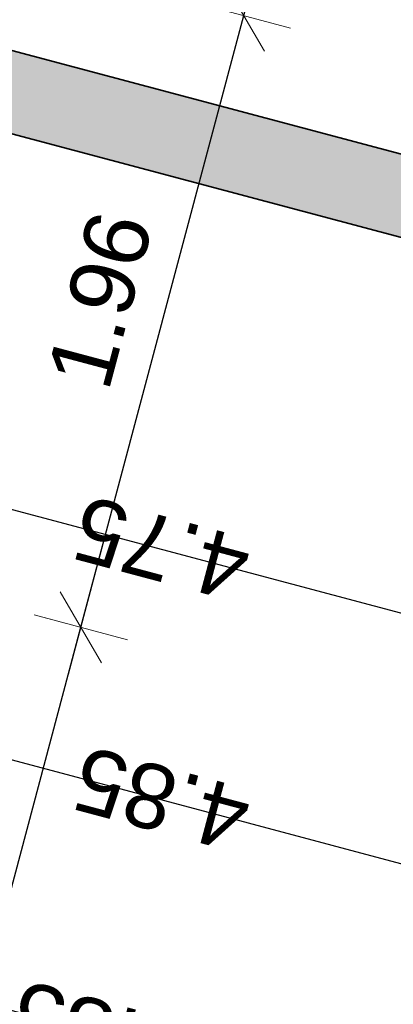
# Model space of a CAD drawing. Header units: metres. Extents: x 4462557 to 4462755, y 5328146 to 5328388.
# Tile 64 of 149: x 4462632.41 to 4462633.57, y 5328238.46 to 5328241.51. Entities that reach past the tile are written whole.
import ezdxf

# ---------------------------------------------------------------- set-up
doc = ezdxf.new("R2010")
doc.units = ezdxf.units.M
doc.header["$PDMODE"] = 65
doc.linetypes.add('AUSGEZOGEN', pattern=[0])
doc.linetypes.add('VERDECKT2_S2', pattern=[0.15000000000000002, 0.1, -0.05])
for name, color, linetype, lineweight in [('Maßlinie_Allgemein', 7, 'AUSGEZOGEN', 13), ('Schraffur', 7, 'AUSGEZOGEN', 158), ('Standard', 7, 'AUSGEZOGEN', 13)]:
    doc.layers.add(name, color=color, linetype=linetype, lineweight=lineweight)
doc.styles.add('ARIAL', font='ARIAL.TTF')
doc.dimstyles.new('_DIMSTYLE_10', dxfattribs={"dimtxt": 0.2, "dimasz": 0.3, "dimexe": 0, "dimexo": 1e-06, "dimgap": 0.1, "dimtad": 2, "dimdec": 3, "dimrnd": 0.005, "dimzin": 4, "dimdsep": 46, "dimtxsty": 'ARIAL', "dimblk1": 'ALL_ML_STRICH', "dimblk2": 'ALL_ML_STRICH', "dimsah": 1, "dimcen": 0, "dimse1": 1, "dimse2": 1, "dimclrd": 7, "dimclre": 7, "dimclrt": 7, "dimadec": 0, "dimazin": 0, "dimtfac": 1, "dimtdec": 0, "dimtix": 1, "dimtmove": 2, "dimatfit": 3, "dimfxl": 0, "dimtzin": 0, "dimlwd": 0, "dimlwe": 13, "dimarcsym": 0})
doc.dimstyles.new('_DIMSTYLE_11', dxfattribs={"dimtxt": 0.2, "dimasz": 0.3, "dimexe": 0, "dimexo": 1e-06, "dimgap": 0.1, "dimtad": 2, "dimdec": 1, "dimlfac": 100, "dimrnd": 0.5, "dimzin": 4, "dimdsep": 46, "dimtxsty": 'ARIAL', "dimblk1": 'ALL_ML_STRICH', "dimblk2": 'ALL_ML_STRICH', "dimsah": 1, "dimcen": 0, "dimse1": 1, "dimse2": 1, "dimclrd": 7, "dimclre": 7, "dimclrt": 7, "dimadec": 0, "dimazin": 0, "dimtfac": 1, "dimtdec": 0, "dimtix": 1, "dimtmove": 2, "dimatfit": 3, "dimfxl": 0, "dimtvp": 1.2, "dimtzin": 0, "dimlwd": 0, "dimlwe": 13, "dimarcsym": 0})
doc.dimstyles.new('_DIMSTYLE_18', dxfattribs={"dimtxt": 0.2, "dimasz": 0.3, "dimexe": 0, "dimexo": 0, "dimgap": 0.1, "dimtad": 2, "dimrnd": 0.01, "dimzin": 4, "dimdsep": 46, "dimtxsty": 'ARIAL', "dimblk1": 'ALL_ML_STRICH', "dimblk2": 'ALL_ML_STRICH', "dimsah": 1, "dimcen": 0, "dimclrd": 7, "dimclre": 7, "dimclrt": 7, "dimadec": 0, "dimazin": 0, "dimtfac": 1, "dimtdec": 0, "dimtix": 1, "dimtmove": 2, "dimatfit": 3, "dimfxl": 0, "dimtzin": 0, "dimlwd": 0, "dimlwe": 13, "dimarcsym": 0})
doc.dimstyles.new('_DIMSTYLE_19', dxfattribs={"dimtxt": 0.2, "dimasz": 0.3, "dimexe": 0, "dimexo": 0, "dimgap": 0.1, "dimtad": 2, "dimdec": 1, "dimlfac": 100, "dimrnd": 1, "dimzin": 4, "dimdsep": 46, "dimtxsty": 'ARIAL', "dimblk1": 'ALL_ML_STRICH', "dimblk2": 'ALL_ML_STRICH', "dimsah": 1, "dimcen": 0, "dimclrd": 7, "dimclre": 7, "dimclrt": 7, "dimadec": 0, "dimazin": 0, "dimtfac": 1, "dimtdec": 0, "dimtix": 1, "dimtmove": 2, "dimatfit": 3, "dimfxl": 0, "dimtvp": 1.2, "dimtzin": 0, "dimlwd": 0, "dimlwe": 13, "dimarcsym": 0})
doc.dimstyles.new('_DIMSTYLE_3', dxfattribs={"dimtxt": 0.2, "dimasz": 0.3, "dimexe": 0, "dimexo": 0, "dimgap": 0.1, "dimtad": 2, "dimrnd": 0.005, "dimzin": 4, "dimdsep": 46, "dimtxsty": 'ARIAL', "dimblk1": 'ALL_ML_STRICH', "dimblk2": 'ALL_ML_STRICH', "dimsah": 1, "dimcen": 0, "dimclrd": 7, "dimclre": 7, "dimclrt": 7, "dimadec": 0, "dimazin": 0, "dimtfac": 1, "dimtdec": 0, "dimtix": 1, "dimtmove": 2, "dimatfit": 3, "dimfxl": 0, "dimtzin": 0, "dimlwd": 0, "dimlwe": 13, "dimarcsym": 0})

# ---------------------------------------------------------------- blocks, each defined once
blk = doc.blocks.new('ALL_ML_STRICH')
at = {"color": 0, "linetype": 'ByBlock', "lineweight": -2}
for p, q in [((0, -0.5), (0, 0.5)), ((-0.3, -0.3), (0.3, 0.3)), ((-1, 0), (0.5, 0))]:
    blk.add_line(p, q, dxfattribs=at)
blk = doc.blocks.new('*D162')
at = {"layer": 'DEFPOINTS', "color": 7, "linetype": 'AUSGEZOGEN', "lineweight": 13}
for p in [(4462636.20013262, 5328240.138009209), (4462627.545974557, 5328226.489596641), (4462634.406804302, 5328224.66229951)]:
    blk.add_point(p, dxfattribs=at)
at = {"layer": 'Maßlinie_Allgemein', "color": 7, "linetype": 'AUSGEZOGEN', "lineweight": -2}
blk.add_line((4462634.406804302, 5328224.66229951), (4462638.374339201, 5328239.558936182), dxfattribs=at)
at = {"layer": 'Maßlinie_Allgemein', "color": 7, "linetype": 'AUSGEZOGEN', "lineweight": 13, "yscale": 0.3, "zscale": 0.3}
for p, xscale, rotation in [((4462638.374339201, 5328239.558936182), 0.3, 75.08618508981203), ((4462634.406804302, 5328224.66229951), 0.2999999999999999, 255.0861850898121)]:
    blk.add_blockref('ALL_ML_STRICH', p, dxfattribs=dict(at, xscale=xscale, rotation=rotation))
at = {"layer": 'Maßlinie_Allgemein', "color": 7, "linetype": 'AUSGEZOGEN', "lineweight": 13, "insert": (4462636.201000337, 5328232.189202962), "char_height": 0.2, "width": 1.2, "attachment_point": 5, "rotation": 75.08618508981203, "style": 'ARIAL'}
blk.add_mtext('\\A1;{\\A1;{15.41\\H0.132000;\\S5^ ;}}', dxfattribs=at)
blk = doc.blocks.new('*D165')
at = {"layer": 'DEFPOINTS', "color": 7, "linetype": 'AUSGEZOGEN', "lineweight": 13}
for p in [(4462658.011883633, 5328322.033125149), (4462627.545974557, 5328226.489596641), (4462635.131539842, 5328224.469275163)]:
    blk.add_point(p, dxfattribs=at)
at = {"layer": 'Maßlinie_Allgemein', "color": 7, "linetype": 'AUSGEZOGEN', "lineweight": -2}
blk.add_line((4462635.131539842, 5328224.469275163), (4462660.910825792, 5328321.261027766), dxfattribs=at)
at = {"layer": 'Maßlinie_Allgemein', "color": 7, "linetype": 'AUSGEZOGEN', "lineweight": 13, "yscale": 0.3, "zscale": 0.3}
for p, xscale, rotation in [((4462660.910825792, 5328321.261027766), 0.3, 75.08618508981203), ((4462635.131539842, 5328224.469275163), 0.2999999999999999, 255.0861850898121)]:
    blk.add_blockref('ALL_ML_STRICH', p, dxfattribs=dict(at, xscale=xscale, rotation=rotation))
at = {"layer": 'Maßlinie_Allgemein', "color": 7, "linetype": 'AUSGEZOGEN', "lineweight": 13, "insert": (4462647.829631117, 5328272.936301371), "char_height": 0.2, "width": 1.4, "attachment_point": 5, "rotation": 75.08618508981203, "style": 'ARIAL'}
blk.add_mtext('\\A1;{\\A1;{100.16\\H0.132000;\\S5^ ;}}', dxfattribs=at)
blk = doc.blocks.new('*D166')
at = {"layer": 'DEFPOINTS', "color": 7, "linetype": 'AUSGEZOGEN', "lineweight": 13}
for p in [(4462658.011883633, 5328322.033125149), (4462626.645194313, 5328223.107497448), (4462634.955495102, 5328220.894151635)]:
    blk.add_point(p, dxfattribs=at)
at = {"layer": 'Maßlinie_Allgemein', "color": 7, "linetype": 'AUSGEZOGEN', "lineweight": -2}
blk.add_line((4462634.955495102, 5328220.894151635), (4462661.635561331, 5328321.068003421), dxfattribs=at)
at = {"layer": 'Maßlinie_Allgemein', "color": 7, "linetype": 'AUSGEZOGEN', "lineweight": 13, "xscale": 0.3, "yscale": 0.3, "zscale": 0.3}
for p, rotation in [((4462661.635561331, 5328321.068003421), 75.08618508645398), ((4462634.955495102, 5328220.894151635), 255.086185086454)]:
    blk.add_blockref('ALL_ML_STRICH', p, dxfattribs=dict(at, rotation=rotation))
at = {"layer": 'Maßlinie_Allgemein', "color": 7, "linetype": 'AUSGEZOGEN', "lineweight": 13, "insert": (4462648.103844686, 5328271.052262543), "char_height": 0.2, "width": 1.4, "attachment_point": 5, "rotation": 75.08618508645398, "style": 'ARIAL'}
blk.add_mtext('\\A1;{\\A1;{103.66\\H0.132000;\\S5^ ;}}', dxfattribs=at)
blk = doc.blocks.new('*D189')
at = {"layer": 'DEFPOINTS', "color": 7, "linetype": 'AUSGEZOGEN', "lineweight": 13}
for p in [(4462631.498067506, 5328241.32825447), (4462627.545974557, 5328226.489596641), (4462632.957333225, 5328225.048348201)]:
    blk.add_point(p, dxfattribs=at)
at = {"layer": 'Maßlinie_Allgemein', "color": 7, "linetype": 'AUSGEZOGEN', "lineweight": -2}
blk.add_line((4462632.957333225, 5328225.048348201), (4462636.909426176, 5328239.887006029), dxfattribs=at)
at = {"layer": 'Maßlinie_Allgemein', "color": 7, "linetype": 'AUSGEZOGEN', "lineweight": 13, "xscale": 0.3, "yscale": 0.3, "zscale": 0.3}
for p, rotation in [((4462636.909426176, 5328239.887006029), 75.08618509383), ((4462632.957333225, 5328225.048348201), 255.08618509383)]:
    blk.add_blockref('ALL_ML_STRICH', p, dxfattribs=dict(at, rotation=rotation))
at = {"layer": 'Maßlinie_Allgemein', "color": 7, "linetype": 'AUSGEZOGEN', "lineweight": 13, "insert": (4462634.743676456, 5328232.546297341), "char_height": 0.2, "width": 1.2, "attachment_point": 5, "rotation": 75.08618509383, "style": 'ARIAL'}
blk.add_mtext('\\A1;{\\A1;{15.35\\H0.132000;\\S5^ ;}}', dxfattribs=at)
blk = doc.blocks.new('*D190')
at = {"layer": 'DEFPOINTS', "color": 7, "linetype": 'AUSGEZOGEN', "lineweight": 13}
for p in [(4462631.498067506, 5328241.32825447), (4462636.20013262, 5328240.138009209), (4462636.909426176, 5328239.887006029)]:
    blk.add_point(p, dxfattribs=at)
at = {"layer": 'Maßlinie_Allgemein', "color": 7, "linetype": 'AUSGEZOGEN', "lineweight": -2}
blk.add_line((4462636.909426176, 5328239.887006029), (4462636.924868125, 5328239.944984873), dxfattribs=at)
at = {"layer": 'Maßlinie_Allgemein', "color": 7, "linetype": 'AUSGEZOGEN', "lineweight": 13, "xscale": 0.3, "yscale": 0.3, "zscale": 0.3}
for p, rotation in [((4462636.909426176, 5328239.887006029), 255.08618509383), ((4462636.924868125, 5328239.944984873), 75.08618509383)]:
    blk.add_blockref('ALL_ML_STRICH', p, dxfattribs=dict(at, rotation=rotation))
at = {"layer": 'Maßlinie_Allgemein', "color": 7, "linetype": 'AUSGEZOGEN', "lineweight": 13, "insert": (4462636.575311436, 5328240.005712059), "char_height": 0.2, "width": 0.6, "attachment_point": 5, "rotation": 75.08618509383, "style": 'ARIAL'}
blk.add_mtext('\\A1;{\\A1;{6\\H0.132000;\\S^ ;}}', dxfattribs=at)
blk = doc.blocks.new('*D220')
at = {"layer": 'DEFPOINTS', "color": 7, "linetype": 'AUSGEZOGEN', "lineweight": 13}
for p in [(4462631.498067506, 5328241.32825447), (4462627.545974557, 5328226.489596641), (4462633.682068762, 5328224.855323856)]:
    blk.add_point(p, dxfattribs=at)
at = {"layer": 'Maßlinie_Allgemein', "color": 7, "linetype": 'AUSGEZOGEN', "lineweight": -2}
blk.add_line((4462633.682068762, 5328224.855323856), (4462637.634161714, 5328239.693981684), dxfattribs=at)
at = {"layer": 'Maßlinie_Allgemein', "color": 7, "linetype": 'AUSGEZOGEN', "lineweight": 13, "yscale": 0.3, "zscale": 0.3}
for p, xscale, rotation in [((4462637.634161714, 5328239.693981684), 0.3, 75.08618508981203), ((4462633.682068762, 5328224.855323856), 0.2999999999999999, 255.0861850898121)]:
    blk.add_blockref('ALL_ML_STRICH', p, dxfattribs=dict(at, xscale=xscale, rotation=rotation))
at = {"layer": 'Maßlinie_Allgemein', "color": 7, "linetype": 'AUSGEZOGEN', "lineweight": 13, "insert": (4462635.468411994, 5328232.353272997), "char_height": 0.2, "width": 1.2, "attachment_point": 5, "rotation": 75.08618508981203, "style": 'ARIAL'}
blk.add_mtext('\\A1;{\\A1;{15.35\\H0.132000;\\S5^ ;}}', dxfattribs=at)
blk = doc.blocks.new('*D221')
at = {"layer": 'DEFPOINTS', "color": 7, "linetype": 'AUSGEZOGEN', "lineweight": 13}
for p in [(4462631.498067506, 5328241.32825447), (4462636.20013262, 5328240.138009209), (4462637.634161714, 5328239.693981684)]:
    blk.add_point(p, dxfattribs=at)
at = {"layer": 'Maßlinie_Allgemein', "color": 7, "linetype": 'AUSGEZOGEN', "lineweight": -2}
blk.add_line((4462637.634161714, 5328239.693981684), (4462637.649603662, 5328239.751960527), dxfattribs=at)
at = {"layer": 'Maßlinie_Allgemein', "color": 7, "linetype": 'AUSGEZOGEN', "lineweight": 13, "yscale": 0.3, "zscale": 0.3}
for p, xscale, rotation in [((4462637.634161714, 5328239.693981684), 0.2999999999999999, 255.0861850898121), ((4462637.649603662, 5328239.751960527), 0.3, 75.08618508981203)]:
    blk.add_blockref('ALL_ML_STRICH', p, dxfattribs=dict(at, xscale=xscale, rotation=rotation))
at = {"layer": 'Maßlinie_Allgemein', "color": 7, "linetype": 'AUSGEZOGEN', "lineweight": 13, "insert": (4462637.300046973, 5328239.812687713), "char_height": 0.2, "width": 0.6, "attachment_point": 5, "rotation": 75.08618508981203, "style": 'ARIAL'}
blk.add_mtext('\\A1;{\\A1;{6\\H0.132000;\\S^ ;}}', dxfattribs=at)
blk = doc.blocks.new('*D300')
at = {"layer": 'DEFPOINTS', "color": 7, "linetype": 'AUSGEZOGEN', "lineweight": 13}
for p in [(4462630.51934794, 5328240.179110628), (4462627.290629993, 5328228.056459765), (4462629.368205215, 5328227.503123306)]:
    blk.add_point(p, dxfattribs=at)
at = {"layer": 'Maßlinie_Allgemein', "color": 7, "linetype": 'AUSGEZOGEN', "lineweight": -2}
for p, q in [((4462629.368205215, 5328227.503123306), (4462632.5969233, 5328239.625774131)), ((4462632.5969233, 5328239.625774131), (4462632.5969233, 5328239.625774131)), ((4462629.368205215, 5328227.503123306), (4462629.368205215, 5328227.503123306))]:
    blk.add_line(p, q, dxfattribs=at)
at = {"layer": 'Maßlinie_Allgemein', "color": 7, "linetype": 'AUSGEZOGEN', "lineweight": 13, "yscale": 0.3, "zscale": 0.3}
for p, xscale, rotation in [((4462632.5969233, 5328239.625774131), 0.2999999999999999, 75.08618509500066), ((4462629.368205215, 5328227.503123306), 0.3, 255.0861850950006)]:
    blk.add_blockref('ALL_ML_STRICH', p, dxfattribs=dict(at, xscale=xscale, rotation=rotation))
at = {"layer": 'Maßlinie_Allgemein', "color": 7, "linetype": 'AUSGEZOGEN', "lineweight": 13, "insert": (4462630.787550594, 5328233.62260018), "char_height": 0.2, "width": 1, "attachment_point": 5, "rotation": 75.08618509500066, "style": 'ARIAL'}
blk.add_mtext('\\A1;{\\A1;{12.55\\H0.132000;\\S^ ;}}', dxfattribs=at)
at = {"layer": 'Maßlinie_Allgemein', "color": 7, "linetype": 'AUSGEZOGEN', "lineweight": 13, "insert": (4462630.834539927, 5328232.163186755), "char_height": 0.2, "width": 0.01, "attachment_point": 1, "rotation": 75.08618509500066, "line_spacing_factor": 0.6024096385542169, "style": 'ARIAL'}
blk.add_mtext('Ausrundungen Rampe', dxfattribs=at)
blk = doc.blocks.new('*D301')
at = {"layer": 'DEFPOINTS', "color": 7, "linetype": 'AUSGEZOGEN', "lineweight": 13}
for p in [(4462631.024189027, 5328242.074603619), (4462630.51934794, 5328240.179110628), (4462632.5969233, 5328239.625774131)]:
    blk.add_point(p, dxfattribs=at)
at = {"layer": 'Maßlinie_Allgemein', "color": 7, "linetype": 'AUSGEZOGEN', "lineweight": -2}
for p, q in [((4462632.5969233, 5328239.625774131), (4462633.101764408, 5328241.521267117)), ((4462633.101764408, 5328241.521267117), (4462633.101764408, 5328241.521267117)), ((4462632.5969233, 5328239.625774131), (4462632.5969233, 5328239.625774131))]:
    blk.add_line(p, q, dxfattribs=at)
at = {"layer": 'Maßlinie_Allgemein', "color": 7, "linetype": 'AUSGEZOGEN', "lineweight": 13, "yscale": 0.3, "zscale": 0.3}
for p, xscale, rotation in [((4462633.101764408, 5328241.521267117), 0.2999999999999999, 75.08618509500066), ((4462632.5969233, 5328239.625774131), 0.3, 255.0861850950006)]:
    blk.add_blockref('ALL_ML_STRICH', p, dxfattribs=dict(at, xscale=xscale, rotation=rotation))
at = {"layer": 'Maßlinie_Allgemein', "color": 7, "linetype": 'AUSGEZOGEN', "lineweight": 13, "insert": (4462632.656521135, 5328240.639898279), "char_height": 0.2, "width": 0.8, "attachment_point": 5, "rotation": 75.08618509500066, "style": 'ARIAL'}
blk.add_mtext('\\A1;{\\A1;{1.96\\H0.132000;\\S^ ;}}', dxfattribs=at)
blk = doc.blocks.new('*D302')
at = {"layer": 'DEFPOINTS', "color": 7, "linetype": 'AUSGEZOGEN', "lineweight": 13}
for p in [(4462631.770398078, 5328243.90496473), (4462631.024189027, 5328242.074603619), (4462633.101764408, 5328241.521267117)]:
    blk.add_point(p, dxfattribs=at)
at = {"layer": 'Maßlinie_Allgemein', "color": 7, "linetype": 'AUSGEZOGEN', "lineweight": -2}
for p, q in [((4462632.881659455, 5328243.608994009), (4462633.606394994, 5328243.415969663)), ((4462633.101764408, 5328241.521267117), (4462633.606394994, 5328243.415969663)), ((4462633.101764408, 5328241.521267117), (4462633.101764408, 5328241.521267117))]:
    blk.add_line(p, q, dxfattribs=at)
at = {"layer": 'Maßlinie_Allgemein', "color": 7, "linetype": 'AUSGEZOGEN', "lineweight": 13, "yscale": 0.3, "zscale": 0.3}
for p, xscale, rotation in [((4462633.606394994, 5328243.415969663), 0.2999999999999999, 75.08618509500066), ((4462633.101764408, 5328241.521267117), 0.3, 255.0861850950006)]:
    blk.add_blockref('ALL_ML_STRICH', p, dxfattribs=dict(at, xscale=xscale, rotation=rotation))
at = {"layer": 'Maßlinie_Allgemein', "color": 7, "linetype": 'AUSGEZOGEN', "lineweight": 13, "insert": (4462633.161256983, 5328242.534996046), "char_height": 0.2, "width": 0.8, "attachment_point": 5, "rotation": 75.08618509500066, "style": 'ARIAL'}
blk.add_mtext('\\A1;{\\A1;{1.96\\H0.132000;\\S^ ;}}', dxfattribs=at)
blk = doc.blocks.new('*D309')
at = {"layer": 'DEFPOINTS', "color": 7, "linetype": 'AUSGEZOGEN', "lineweight": 13}
for p in [(4462631.024189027, 5328242.074603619), (4462630.885405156, 5328241.553521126), (4462632.238244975, 5328241.193208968)]:
    blk.add_point(p, dxfattribs=at)
at = {"layer": 'Maßlinie_Allgemein', "color": 7, "linetype": 'AUSGEZOGEN', "lineweight": -2}
for p, q in [((4462632.238244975, 5328241.193208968), (4462632.377028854, 5328241.714291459)), ((4462632.377028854, 5328241.714291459), (4462632.377028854, 5328241.714291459)), ((4462632.238244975, 5328241.193208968), (4462632.238244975, 5328241.193208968))]:
    blk.add_line(p, q, dxfattribs=at)
at = {"layer": 'Maßlinie_Allgemein', "color": 7, "linetype": 'AUSGEZOGEN', "lineweight": 13, "yscale": 0.3, "zscale": 0.3}
for p, xscale, rotation in [((4462632.377028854, 5328241.714291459), 0.3000000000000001, 75.08618481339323), ((4462632.238244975, 5328241.193208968), 0.3, 255.0861848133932)]:
    blk.add_blockref('ALL_ML_STRICH', p, dxfattribs=dict(at, xscale=xscale, rotation=rotation))
at = {"layer": 'Maßlinie_Allgemein', "color": 7, "linetype": 'AUSGEZOGEN', "lineweight": 13, "insert": (4462631.979820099, 5328242.034710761), "char_height": 0.2, "width": 0.8, "attachment_point": 5, "rotation": 75.08618481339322, "style": 'ARIAL'}
blk.add_mtext('\\A1;{\\A1;{54\\H0.132000;\\S^ ;}}', dxfattribs=at)
blk = doc.blocks.new('*D318')
at = {"layer": 'DEFPOINTS', "color": 7, "linetype": 'AUSGEZOGEN', "lineweight": 13}
for p in [(4462631.432903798, 5328241.666416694), (4462636.022895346, 5328240.443929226), (4462635.669017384, 5328239.115247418)]:
    blk.add_point(p, dxfattribs=at)
at = {"layer": 'Maßlinie_Allgemein', "color": 7, "linetype": 'AUSGEZOGEN', "lineweight": -2}
for p, q in [((4462631.079025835, 5328240.337734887), (4462631.079025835, 5328240.337734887)), ((4462635.669017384, 5328239.115247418), (4462631.079025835, 5328240.337734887)), ((4462635.669017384, 5328239.115247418), (4462635.669017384, 5328239.115247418))]:
    blk.add_line(p, q, dxfattribs=at)
at = {"layer": 'Maßlinie_Allgemein', "color": 7, "linetype": 'AUSGEZOGEN', "lineweight": 13, "yscale": 0.3, "zscale": 0.3}
for p, xscale, rotation in [((4462631.079025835, 5328240.337734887), 0.3, 165.0861851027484), ((4462635.669017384, 5328239.115247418), 0.3000000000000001, 345.0861851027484)]:
    blk.add_blockref('ALL_ML_STRICH', p, dxfattribs=dict(at, xscale=xscale, rotation=rotation))
at = {"layer": 'Maßlinie_Allgemein', "color": 7, "linetype": 'AUSGEZOGEN', "lineweight": 13, "insert": (4462632.846999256, 5328239.870386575), "char_height": 0.2, "width": 0.8, "attachment_point": 5, "rotation": 165.0861851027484, "style": 'ARIAL'}
blk.add_mtext('\\A1;{\\A1;{4.75\\H0.132000;\\S^ ;}}', dxfattribs=at)
blk = doc.blocks.new('*D327')
at = {"layer": 'DEFPOINTS', "color": 7, "linetype": 'AUSGEZOGEN', "lineweight": 13}
for p in [(4462631.513509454, 5328241.386233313), (4462636.20013262, 5328240.138009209), (4462635.71757176, 5328238.326170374)]:
    blk.add_point(p, dxfattribs=at)
at = {"layer": 'Maßlinie_Allgemein', "color": 7, "linetype": 'AUSGEZOGEN', "lineweight": -2}
for p, q in [((4462631.030948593, 5328239.57439448), (4462631.030948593, 5328239.574394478)), ((4462635.71757176, 5328238.326170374), (4462631.030948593, 5328239.574394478)), ((4462635.71757176, 5328238.326170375), (4462635.71757176, 5328238.326170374))]:
    blk.add_line(p, q, dxfattribs=at)
at = {"layer": 'Maßlinie_Allgemein', "color": 7, "linetype": 'AUSGEZOGEN', "lineweight": 13, "xscale": 0.3, "yscale": 0.3, "zscale": 0.3}
for p, rotation in [((4462631.030948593, 5328239.574394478), 165.0861850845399), ((4462635.71757176, 5328238.326170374), 345.0861850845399)]:
    blk.add_blockref('ALL_ML_STRICH', p, dxfattribs=dict(at, rotation=rotation))
at = {"layer": 'Maßlinie_Allgemein', "color": 7, "linetype": 'AUSGEZOGEN', "lineweight": 13, "insert": (4462632.847237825, 5328239.094177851), "char_height": 0.2, "width": 0.8, "attachment_point": 5, "rotation": 165.08618508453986, "style": 'ARIAL'}
blk.add_mtext('\\A1;{\\A1;{4.85\\H0.132000;\\S^ ;}}', dxfattribs=at)
blk = doc.blocks.new('*D334')
at = {"layer": 'DEFPOINTS', "color": 7, "linetype": 'AUSGEZOGEN', "lineweight": 13}
for p in [(4462631.513509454, 5328241.386233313), (4462636.20013262, 5328240.138009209), (4462635.524547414, 5328237.601434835)]:
    blk.add_point(p, dxfattribs=at)
at = {"layer": 'Maßlinie_Allgemein', "color": 7, "linetype": 'AUSGEZOGEN', "lineweight": -2}
for p, q in [((4462630.837924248, 5328238.84965894), (4462630.837924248, 5328238.84965894)), ((4462635.524547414, 5328237.601434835), (4462630.837924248, 5328238.84965894)), ((4462635.524547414, 5328237.601434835), (4462635.524547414, 5328237.601434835))]:
    blk.add_line(p, q, dxfattribs=at)
at = {"layer": 'Maßlinie_Allgemein', "color": 7, "linetype": 'AUSGEZOGEN', "lineweight": 13, "xscale": 0.3, "yscale": 0.3, "zscale": 0.3}
for p, rotation in [((4462630.837924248, 5328238.84965894), 165.0861850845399), ((4462635.524547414, 5328237.601434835), 345.0861850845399)]:
    blk.add_blockref('ALL_ML_STRICH', p, dxfattribs=dict(at, rotation=rotation))
at = {"layer": 'Maßlinie_Allgemein', "color": 7, "linetype": 'AUSGEZOGEN', "lineweight": 13, "insert": (4462632.654213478, 5328238.36944231), "char_height": 0.2, "width": 0.8, "attachment_point": 5, "rotation": 165.08618508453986, "style": 'ARIAL'}
blk.add_mtext('\\A1;{\\A1;{4.85\\H0.132000;\\S^ ;}}', dxfattribs=at)

msp = doc.modelspace()

# ---------------------------------------------------------------- hatches: boundary and pattern name
at = {"layer": 'Schraffur', "linetype": 'AUSGEZOGEN', "lineweight": 18}
h = msp.add_hatch(dxfattribs=at)
h.set_pattern_fill('SCHRAFFUR_7', scale=0.09999999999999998, angle=65, style=0, pattern_type=2)
h.set_pattern_definition([(110, (0, 0), (-0.2819077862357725, -0.1026060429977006), []), (110, (-0.1409538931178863, -0.05130302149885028), (-0.2819077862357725, -0.1026060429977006), [0.1, -0.05])])
h.paths.add_polyline_path([(4462631.126983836, 5328241.489179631), (4462636.20013262, 5328240.138009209), (4462647.001774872, 5328280.694210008), (4462646.76019636, 5328280.758551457), (4462644.117049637, 5328270.834506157), (4462643.150735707, 5328271.091871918), (4462643.07352597, 5328270.801977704), (4462644.039839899, 5328270.544611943), (4462636.666309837, 5328242.859714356), (4462633.284210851, 5328243.760494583), (4462633.219869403, 5328243.51891607), (4462636.601968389, 5328242.618135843), (4462636.022895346, 5328240.443929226), (4462631.432903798, 5328241.666416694), (4462631.507346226, 5328241.945920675), (4462631.265767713, 5328242.010262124)], flags=0)

# ---------------------------------------------------------------- linework, layer by layer
at = {"layer": 'Standard', "color": 7, "linetype": 'AUSGEZOGEN', "lineweight": 35}
for p, q in [((4462636.022895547, 5328240.443929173), (4462631.432903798, 5328241.666416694)), ((4462636.20013262, 5328240.138009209), (4462631.27193094, 5328241.450574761))]:
    msp.add_line(p, q, dxfattribs=at)
at = {"layer": 'Standard', "color": 7, "linetype": 'VERDECKT2_S2', "lineweight": 18}
msp.add_line((4462631.872187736, 5328239.818798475), (4462632.596923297, 5328239.62577412), dxfattribs=at)

# ---------------------------------------------------------------- dimensions: what is measured, and where the dimension line sits
at = {"layer": 'Maßlinie_Allgemein', "color": 7, "linetype": 'AUSGEZOGEN', "lineweight": 13}
for base, p1, p2, angle, dimstyle, picture, middle in [((4462661.635561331, 5328321.068003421), (4462626.645195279, 5328223.10749719), (4462658.011884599, 5328322.033124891), 75.08618508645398, '_DIMSTYLE_10', '*D166', (4462648.103844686, 5328271.052262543)), ((4462660.910825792, 5328321.261027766), (4462627.545975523, 5328226.489596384), (4462658.011884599, 5328322.033124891), 75.08618508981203, '_DIMSTYLE_10', '*D165', (4462647.829631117, 5328272.936301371)), ((4462633.606394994, 5328243.415969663), (4462633.101764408, 5328241.521267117), (4462632.881659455, 5328243.608994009), 75.08618509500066, '_DIMSTYLE_18', '*D302', (4462633.161256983, 5328242.534996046)), ((4462632.377028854, 5328241.714291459), (4462632.238244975, 5328241.193208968), (4462632.377028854, 5328241.714291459), 75.08618481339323, '_DIMSTYLE_19', '*D309', (4462631.979820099, 5328242.034710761)), ((4462633.101764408, 5328241.521267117), (4462632.5969233, 5328239.625774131), (4462633.101764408, 5328241.521267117), 75.08618509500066, '_DIMSTYLE_18', '*D301', (4462632.656521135, 5328240.639898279)), ((4462631.079025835, 5328240.337734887), (4462635.669017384, 5328239.115247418), (4462631.079025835, 5328240.337734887), 165.0861851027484, '_DIMSTYLE_3', '*D318', (4462632.846999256, 5328239.870386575)), ((4462630.837924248, 5328238.84965894), (4462635.524547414, 5328237.601434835), (4462630.837924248, 5328238.84965894), 165.0861850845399, '_DIMSTYLE_3', '*D334', (4462632.654213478, 5328238.36944231)), ((4462631.030948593, 5328239.574394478), (4462635.71757176, 5328238.326170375), (4462631.030948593, 5328239.57439448), 165.0861850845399, '_DIMSTYLE_3', '*D327', (4462632.847237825, 5328239.094177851)), ((4462636.909426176, 5328239.887006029), (4462627.545975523, 5328226.489596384), (4462631.498068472, 5328241.328254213), 75.08618509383, '_DIMSTYLE_10', '*D189', (4462634.743676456, 5328232.546297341)), ((4462637.634161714, 5328239.693981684), (4462627.545975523, 5328226.489596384), (4462631.498068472, 5328241.328254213), 75.08618508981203, '_DIMSTYLE_10', '*D220', (4462635.468411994, 5328232.353272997)), ((4462636.924868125, 5328239.944984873), (4462631.498068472, 5328241.328254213), (4462636.200133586, 5328240.138008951), 75.08618509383, '_DIMSTYLE_11', '*D190', (4462636.575311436, 5328240.005712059)), ((4462637.649603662, 5328239.751960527), (4462631.498068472, 5328241.328254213), (4462636.200133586, 5328240.138008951), 75.08618508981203, '_DIMSTYLE_11', '*D221', (4462637.300046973, 5328239.812687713)), ((4462638.374339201, 5328239.558936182), (4462627.545975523, 5328226.489596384), (4462636.200133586, 5328240.138008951), 75.08618508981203, '_DIMSTYLE_10', '*D162', (4462636.201000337, 5328232.189202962))]:
    dim = msp.add_linear_dim(base=base, p1=p1, p2=p2, angle=angle, dimstyle=dimstyle, override={"dimpost": '<>', "dimclrd": 7, "dimclre": 7, "dimclrt": 7, "dimlwd": 0, "dimlwe": 13}, dxfattribs=at)
    dim.commit()
    dim.dimension.update_dxf_attribs({"geometry": picture, "text_midpoint": middle, "dimtype": 160})
dim = msp.add_linear_dim(base=(4462632.5969233, 5328239.625774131), p1=(4462629.368205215, 5328227.503123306), p2=(4462632.5969233, 5328239.625774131), angle=75.08618509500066, text='<>\\XAusrundungen Rampe', dimstyle='_DIMSTYLE_18', override={"dimpost": '<>', "dimclrd": 7, "dimclre": 7, "dimclrt": 7, "dimlwd": 0, "dimlwe": 13}, dxfattribs=at)
dim.commit()
dim.dimension.update_dxf_attribs({"geometry": '*D300', "text_midpoint": (4462630.787550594, 5328233.62260018), "dimtype": 160})

doc.saveas('drawing.dxf')
